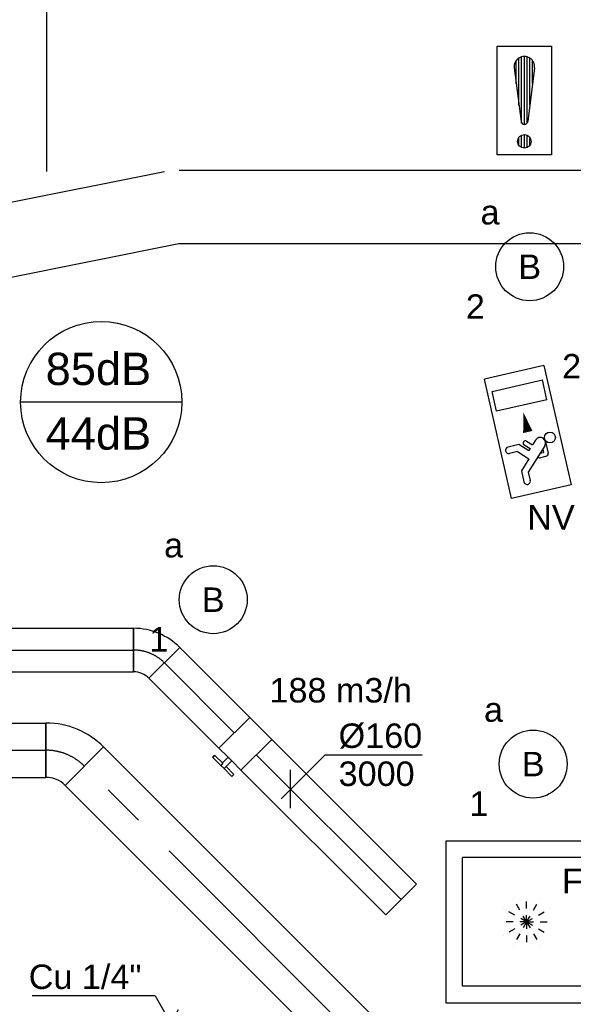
# Model space of a CAD drawing. Extents: x -329828 to 339781, y -55429 to 69176.
# Tile 117 of 140: x 38483 to 40520, y 17353 to 20976. Entities that reach past the tile are written whole.
import ezdxf
from ezdxf.enums import TextEntityAlignment as Align

# ---------------------------------------------------------------- set-up
doc = ezdxf.new("R2010")
doc.units = 0
doc.header["$LTSCALE"] = 50
doc.linetypes.add('CENTER2', pattern=[28.575000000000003, 19.05, -3.175, 3.175, -3.175])
doc.linetypes.add('STREEPJES', pattern=[0.1, 0.05, -0.05])
doc.layers.get('0').update_dxf_attribs({"linetype": 'CONTINUOUS'})
for name, color, linetype in [('brandmelddecibels', 3, 'CONTINUOUS'), ('EL6131--', 2, 'CONTINUOUS'), ('EL6311--', 3, 'CONTINUOUS'), ('EL6350--', 3, 'CONTINUOUS'), ('EL6511--', 3, 'CONTINUOUS'), ('EM6131--', 1, 'CONTINUOUS'), ('WL570---_RETOUR', 112, 'CONTINUOUS'), ('WL570---_RETOUR_HL', 8, 'CONTINUOUS'), ('WL570---_RETOUR_RST', 2, 'CONTINUOUS'), ('WL570---_RETOUR_RST_HL', 1, 'CONTINUOUS'), ('WL570---_TOEVOER', 3, 'CONTINUOUS'), ('WL570---_TOEVOER_HL', 8, 'CONTINUOUS'), ('WM5448--', 1, 'CONTINUOUS'), ('WM570---_RETOUR', 1, 'CONTINUOUS'), ('WM570---_RETOUR_PR', 1, 'CONTINUOUS'), ('WM570---_RETOUR_RST_PR', 1, 'CONTINUOUS'), ('WM570---_TOEVOER', 1, 'CONTINUOUS'), ('WM570---_TOEVOER_PR', 1, 'CONTINUOUS')]:
    doc.layers.add(name, color=color, linetype=linetype)
doc.styles.add('BURO-018', font='ARIAL.TTF', dxfattribs={"height": 90})

# ---------------------------------------------------------------- blocks, each defined once
blk = doc.blocks.new('1115B3A')
at = {"color": 0, "linetype": 'Continuous'}
blk.add_circle((0, 0), 2.5, dxfattribs=at)
at = {"color": 0, "linetype": 'Continuous', "style": 'BURO-018'}
for tag, p in [('E_GKAST', (0, 8)), ('E_GROEP', (0, 5)), ('E_SGROEP', (4.5, 5)), ('E_ARMCODE', (0, 0)), ('E_SLET', (4.5, -1))]:
    blk.add_attdef(tag, text='', height=1.8, dxfattribs=at).set_placement(p, align=Align.MIDDLE)
blk = doc.blocks.new('*U26')
at = {"color": 0, "ltscale": 10}
for p, q in [((0, 135, -2730), (2482.926218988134, 135, -2730)), ((0, -135, -2730), (2482.926218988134, -135, -2730))]:
    blk.add_line(p, q, dxfattribs=at)
at = {"layer": 'EM6131--', "color": 1, "linetype": 'Continuous', "style": 'BURO-018'}
blk.add_attdef('POSNR', text='', height=90, dxfattribs=at).set_placement((0, 0), align=Align.MIDDLE)
blk = doc.blocks.new('*X38')
at = {"color": 0}
for p, q in [((159.8, 197.3500000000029), (159.8, 202.2228416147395)), ((160, 197.25), (160, 202.25)), ((160.2, 197.3500000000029), (160.2, 202.2228416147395)), ((159.4, 200.2623523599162), (159.4, 201.9499999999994)), ((159.6, 198.6749015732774), (159.6, 202.1344288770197)), ((160.4, 198.6749015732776), (160.4, 202.1344288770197)), ((160.6, 200.2623523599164), (160.6, 201.9499999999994)), ((159.8, 195.5417424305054), (159.8, 196.4582575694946)), ((160, 195.5), (160, 196.5)), ((160.2, 195.5417424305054), (160.2, 196.4582575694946)), ((159.6, 195.7000000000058), (159.6, 196.2999999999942)), ((160.4, 195.7000000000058), (160.4, 196.2999999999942))]:
    blk.add_line(p, q, dxfattribs=at)
blk = doc.blocks.new('1116A7')
at = {"color": 0, "linetype": 'Continuous'}
for p, q in [((-2, -4), (-2, 4)), ((-2, 4), (2, 4)), ((2, 4), (2, -4)), ((-0.7441175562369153, 2.40625), (-0.2480391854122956, -1.53125)), ((0.7441175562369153, 2.40625), (0.2480391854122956, -1.53125)), ((2, -4), (-2, -4))]:
    blk.add_line(p, q, dxfattribs=at)
blk.add_circle((0, -3), 0.5, dxfattribs=at)
for centre, radius, start, end in [((0, 2.5), 0.75, 352.8192442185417, 187.1807557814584), ((0, -1.5), 0.25, 187.1807557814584, 352.8192442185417)]:
    blk.add_arc(centre, radius, start, end, dxfattribs=at)
blk.add_blockref('*X38', (-160, -199), dxfattribs=at)
at = {"color": 0, "linetype": 'Continuous', "style": 'BURO-018'}
blk.add_attdef('E_TEXT1', text='', height=1.8, dxfattribs=at).set_placement((0, 6.5), align=Align.MIDDLE)
at = {"color": 0, "linetype": 'Continuous', "style": 'BURO-018', "flags": 1}
blk.add_attdef('E_MATCODE', (0, 0), '', height=1.799999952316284, dxfattribs=at)
blk = doc.blocks.new('1115C2G')
at = {"color": 0, "linetype": 'Continuous'}
for p, q in [((-4.5, 5.5), (4.5, 5.5)), ((-4.5, 1), (-4.5, 5.5)), ((2, 5.150000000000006), (3.5, 5.150000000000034)), ((2, 1.349999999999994), (2, 5.150000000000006)), ((3.5, 5.150000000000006), (3.5, 1.349999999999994)), ((4.5, 1), (4.5, 5.5)), ((-2.681177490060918, 4.349999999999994), (-3.52000000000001, 4.349999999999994)), ((-1.939999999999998, 3.608822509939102), (-2.681177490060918, 4.349999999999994)), ((-1.239999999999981, 4.30882250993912), (-1.240000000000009, 4.909999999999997)), ((-0.7599999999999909, 4.110000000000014), (-0.7599999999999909, 4.909999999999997)), ((-2.879999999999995, 3.870000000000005), (-3.52000000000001, 3.870000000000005)), ((-1.270913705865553, 2.260913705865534), (-2.879999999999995, 3.870000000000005)), ((-1.239999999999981, 4.30882250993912), (-1.939999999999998, 3.608822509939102)), ((-1.374314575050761, 3.495685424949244), (-0.7599999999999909, 4.110000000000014)), ((-0.8723044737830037, 3.714852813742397), (-1.232893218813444, 3.354264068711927)), ((-1.939999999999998, 2.930000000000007), (-2.04000000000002, 2.830000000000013)), ((-1.232893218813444, 3.354264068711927), (-1.374314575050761, 3.495685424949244)), ((-0.6460303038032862, 3.488578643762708), (-1.006619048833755, 3.127989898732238)), ((-0.7052282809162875, 2.82659913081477), (-1.006619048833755, 3.127989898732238)), ((-2.04000000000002, 2.830000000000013), (-2.04000000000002, 2.343756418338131)), ((-1.713725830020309, 2.703725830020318), (-1.719999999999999, 2.697451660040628)), ((-1.719999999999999, 2.697451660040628), (-1.719999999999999, 2.463756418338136)), ((-1.473756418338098, 2.463756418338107), (-1.719999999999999, 2.463756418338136)), ((-0.9880709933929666, 2.143756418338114), (-1.840000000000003, 2.143756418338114)), ((4.5, 1), (-4.5, 1)), ((2, 1.349999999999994), (3.5, 1.349999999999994))]:
    blk.add_line(p, q, dxfattribs=at)
blk.add_lwpolyline([(1.500000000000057, 3.25, 0, 0.7, 0), (0, 3.25, 0.7, 0.7, 0)], format="xyseb", dxfattribs=at)
blk.add_circle((-0.7599999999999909, 1.75), 0.4, dxfattribs=at)
for centre, radius, start, end in [((-1, 4.909999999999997), 0.2399999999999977, 0, 180), ((-3.52000000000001, 4.110000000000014), 0.2399999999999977, 90, 270), ((-0.7591673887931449, 3.601715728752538), 0.1599999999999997, 315.0000000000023, 134.9999999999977), ((-1.840000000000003, 2.343756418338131), 0.2, 180, 270), ((-0.9880709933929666, 2.543756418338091), 0.3999999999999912, 225.0000000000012, 45)]:
    blk.add_arc(centre, radius, start, end, dxfattribs=at)
at = {"color": 0, "linetype": 'Continuous', "style": 'BURO-018'}
for tag, p in [('E_GKAST', (0, 15.16666666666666)), ('E_GROEP', (0, 12.16666666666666)), ('E_SGROEP', (4.5, 12.16666666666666)), ('E_ARMCODE', (0, 8))]:
    blk.add_attdef(tag, text='', height=1.8, dxfattribs=at).set_placement(p, align=Align.MIDDLE)
blk = doc.blocks.new('*U288')
at = {"color": 0, "ltscale": 10}
for p, q in [((3.637978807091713e-12, 80, -3000), (753.4583046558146, 80.0000000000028, -3000)), ((753.4583046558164, 80, -3000), (753.4583046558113, -80.00000000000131, -3000)), ((-1.818989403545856e-12, -80.00000000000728, -3000), (753.4583046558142, -80.0000000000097, -3000))]:
    blk.add_line(p, q, dxfattribs=at)
at = {"layer": 'WL570---_RETOUR_HL', "linetype": 'CENTER2'}
blk.add_line((0, 0, -3000), (753.4583046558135, 1.67301351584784e-13, -3000), dxfattribs=at)
at = {"layer": 'WM570---_RETOUR_PR', "color": 1, "style": 'BURO-018'}
blk.add_attdef('POSNR', text='', height=90, dxfattribs=at).set_placement((0, 0), align=Align.MIDDLE)
blk = doc.blocks.new('*U289')
at = {"layer": 'WM570---_RETOUR', "color": 0, "ltscale": 10}
for p, q in [((-35.35533905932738, -35.35533905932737), (126.4836771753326, 126.4836771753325)), ((126.4836771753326, 126.4836771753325), (484.055300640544, 126.4836771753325)), ((-1.110223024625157e-14, -70.71067811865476), (1.110223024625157e-14, 70.71067811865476))]:
    blk.add_line(p, q, dxfattribs=at)
at = {"layer": 'WM570---_RETOUR', "color": 0, "style": 'BURO-018'}
for s, p in [('%%c160', (176.4836771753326, 151.4836771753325)), ('3000', (176.4836771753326, 11.48367717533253))]:
    blk.add_text(s, height=90, dxfattribs=at).set_placement(p)
blk = doc.blocks.new('*U290')
at = {"color": 2, "ltscale": 10}
for p, q in [((-57.24999999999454, 80, -3000.000000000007), (57.25000000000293, 80.00000000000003, -3000.000000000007)), ((-57.25, -80, -3000.000000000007), (-57.24999999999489, 80.00000000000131, -3000.000000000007)), ((57.25000000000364, 80, -3000.000000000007), (57.24999999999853, -80.00000000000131, -3000.000000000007)), ((-57.25, -80, -3000.000000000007), (-9.541666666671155, -79.99999999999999, -3000.000000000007)), ((-9.541666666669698, -80.00000000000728, -3000.000000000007), (-9.541666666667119, -109.3333333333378, -3000.000000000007)), ((9.541666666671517, -80.00000000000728, -3000.000000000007), (9.541666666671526, -120.0000000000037, -3000.000000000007)), ((9.541666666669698, -80.00000000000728, -3000.000000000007), (57.24999999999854, -80.00000000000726, -3000.000000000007)), ((-50.2466210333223, -109.3333333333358, -3000.000000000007), (-50.24662103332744, -120.0000000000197, -3000.000000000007)), ((-48.91328769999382, -109.3333333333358, -3000.000000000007), (-50.24662103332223, -109.3333333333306, -3000.000000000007)), ((-50.24662103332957, -120.0000000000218, -3000.000000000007), (-48.91328769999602, -120.0000000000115, -3000.000000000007)), ((-7.515583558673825, -109.3333333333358, -3000.000000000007), (-48.91328769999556, -109.3333333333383, -3000.000000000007)), ((-48.913287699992, -120.0000000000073, -3000.000000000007), (-48.913287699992, -109.3333333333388, -3000.000000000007)), ((-7.515583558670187, -120.0000000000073, -3000.000000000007), (-48.91328769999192, -120.0000000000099, -3000.000000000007)), ((-7.515583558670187, -109.3333333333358, -3000.000000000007), (-7.515583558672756, -120.0000000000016, -3000.000000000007)), ((9.54166666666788, -120, -3000.000000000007), (-7.515583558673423, -120.0000000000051, -3000.000000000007)), ((50.24662103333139, -109.3333333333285, -3000.000000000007), (9.541666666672, -109.3333333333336, -3000.000000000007)), ((50.24662103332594, -120.0000000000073, -3000.000000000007), (9.541666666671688, -120.0000000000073, -3000.000000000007)), ((50.24662103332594, -120.0000000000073, -3000.000000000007), (50.24662103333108, -109.3333333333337, -3000.000000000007))]:
    blk.add_line(p, q, dxfattribs=at)
blk.add_spline([(-9.49271146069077, -79.99417583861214, -3000.000000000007), (-9.34634818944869, -79.97693931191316, -3000.000000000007), (-9.104078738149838, -79.9489890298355, -3000.000000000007), (-8.768389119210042, -79.91145878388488, -3000.000000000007), (-8.342723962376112, -79.86587281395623, -3000.000000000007), (-7.831451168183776, -79.81408537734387, -3000.000000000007), (-7.23981708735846, -79.75820677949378, -3000.000000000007), (-6.573892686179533, -79.7005185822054, -3000.000000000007), (-5.840511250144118, -79.64338119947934, -3000.000000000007), (-5.047198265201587, -79.5891374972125, -3000.000000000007), (-4.20209419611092, -79.5400162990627, -3000.000000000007), (-3.313870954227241, -79.4980398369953, -3000.000000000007), (-2.391642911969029, -79.46493914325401, -3000.000000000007), (-1.444873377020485, -79.44208114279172, -3000.000000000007), (-0.4832774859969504, -79.43041076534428, -3000.000000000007), (0.4832774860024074, -79.43041076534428, -3000.000000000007), (1.444873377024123, -79.44208114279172, -3000.000000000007), (2.39164291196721, -79.46493914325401, -3000.000000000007), (3.313870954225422, -79.49803983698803, -3000.000000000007), (4.202094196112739, -79.5400162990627, -3000.000000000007), (5.047198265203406, -79.58913749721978, -3000.000000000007), (5.84051125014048, -79.64338119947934, -3000.000000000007), (6.573892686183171, -79.7005185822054, -3000.000000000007), (7.239817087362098, -79.75820677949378, -3000.000000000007), (7.831451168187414, -79.81408537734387, -3000.000000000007), (8.34272396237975, -79.86587281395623, -3000.000000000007), (8.768389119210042, -79.91145878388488, -3000.000000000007), (9.104078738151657, -79.9489890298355, -3000.000000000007), (9.34634818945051, -79.97693931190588, -3000.000000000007), (9.492711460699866, -79.99417583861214, -3000.000000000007), (9.541666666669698, -80.00000000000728, -3000.000000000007)], degree=3, dxfattribs=at)
at = {"layer": 'WL570---_RETOUR', "color": 1, "style": 'BURO-018'}
blk.add_attdef('I', text='', height=90, dxfattribs=at).set_placement((0, 0), align=Align.MIDDLE)
at = {"layer": 'WM570---_RETOUR_PR', "color": 1, "style": 'BURO-018'}
blk.add_attdef('POSNR', text='', height=90, dxfattribs=at).set_placement((0, 0), align=Align.MIDDLE)
blk = doc.blocks.new('*U291')
at = {"color": 0, "ltscale": 10}
for p, q in [((5.456968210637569e-12, 80, -3000), (363.9541217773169, 79.99999999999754, -3000)), ((0, -80, -3000), (5.107025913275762e-12, 80.00000000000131, -3000)), ((0, -80, -3000), (363.9541217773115, -80.00000000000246, -3000))]:
    blk.add_line(p, q, dxfattribs=at)
at = {"layer": 'WL570---_RETOUR_HL', "linetype": 'CENTER2'}
blk.add_line((0, 0, -3000), (363.9541217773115, -2.464828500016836e-12, -3000), dxfattribs=at)
at = {"layer": 'WM570---_RETOUR_PR', "color": 1, "style": 'BURO-018'}
blk.add_attdef('POSNR', text='', height=90, dxfattribs=at).set_placement((0, 0), align=Align.MIDDLE)
blk = doc.blocks.new('*U334')
at = {"color": 0, "ltscale": 10}
for p, q in [((-66.29999999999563, -80, -3000), (-66.29999999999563, 80, -3000)), ((103.4497220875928, 9.6873629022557, -3000), (-9.687362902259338, -103.4497220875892, -3000))]:
    blk.add_line(p, q, dxfattribs=at)
for centre, radius, start, end in [((-66.30000000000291, -160.0623591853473, -3000), 240.0623591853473, 45.00000000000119, 89.99999999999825), ((-66.29999999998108, -160.0623591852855, -3000), 80.06235918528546, 44.99999999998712, 90.00000000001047)]:
    blk.add_arc(centre, radius, start, end, dxfattribs=at)
at = {"layer": 'WL570---_RETOUR_HL', "linetype": 'CENTER2'}
blk.add_arc((-66.29999999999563, -160.0623591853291, -3000), 160.0623591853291, 45, 90, dxfattribs=at)
at = {"layer": 'WM570---_RETOUR_PR', "color": 1, "style": 'BURO-018'}
blk.add_attdef('POSNR', text='', height=90, dxfattribs=at).set_placement((0, 0), align=Align.MIDDLE)
blk = doc.blocks.new('*U335')
at = {"color": 0, "ltscale": 10}
for p, q in [((0, 80, -2999.999999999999), (2254.606491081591, 80, -2999.999999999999)), ((0, -80, -2999.999999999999), (0, 80, -2999.999999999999)), ((2254.606491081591, 80, -2999.999999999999), (2254.606491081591, -80, -2999.999999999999)), ((0, -80, -2999.999999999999), (2254.606491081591, -80, -2999.999999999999))]:
    blk.add_line(p, q, dxfattribs=at)
at = {"layer": 'WL570---_RETOUR_HL', "linetype": 'CENTER2'}
blk.add_line((0, 0, -2999.999999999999), (2254.606491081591, 0, -2999.999999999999), dxfattribs=at)
at = {"layer": 'WM570---_RETOUR_PR', "color": 1, "style": 'BURO-018'}
blk.add_attdef('POSNR', text='', height=90, dxfattribs=at).set_placement((0, 0), align=Align.MIDDLE)
blk = doc.blocks.new('*U366')
at = {"color": 0, "ltscale": 10}
for p, q in [((0, 100, -2940), (1708.217602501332, 100, -2940)), ((0, -100, -2940), (0, 100, -2940)), ((1708.217602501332, 100, -2940), (1708.217602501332, -100, -2940)), ((0, -100, -2940), (1708.217602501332, -100, -2940))]:
    blk.add_line(p, q, dxfattribs=at)
at = {"layer": 'WL570---_TOEVOER_HL', "linetype": 'CENTER2'}
blk.add_line((0, 0, -2940), (1708.217602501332, 0, -2940), dxfattribs=at)
at = {"layer": 'WM570---_TOEVOER_PR', "color": 1, "style": 'BURO-018'}
blk.add_attdef('POSNR', text='', height=90, dxfattribs=at).set_placement((0, 0), align=Align.MIDDLE)
blk = doc.blocks.new('*U367')
at = {"color": 0, "ltscale": 10}
for p, q in [((-82.80000000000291, -100, -2940), (-82.80000000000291, 100, -2940)), ((129.2591196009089, 12.16223663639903, -2940), (-12.16223663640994, -129.259119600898, -2940))]:
    blk.add_line(p, q, dxfattribs=at)
for centre, radius, start, end in [((-82.80000000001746, -199.8968829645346, -2940), 299.8968829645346, 45.00000000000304, 89.99999999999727), ((-82.79999999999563, -199.8968829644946, -2940), 99.89688296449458, 44.99999999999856, 90.00000000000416)]:
    blk.add_arc(centre, radius, start, end, dxfattribs=at)
at = {"layer": 'WL570---_TOEVOER_HL', "linetype": 'CENTER2'}
blk.add_arc((-82.80000000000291, -199.8968829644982, -2940), 199.8968829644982, 45, 90, dxfattribs=at)
at = {"layer": 'WM570---_TOEVOER_PR', "color": 1, "style": 'BURO-018'}
blk.add_attdef('POSNR', text='', height=90, dxfattribs=at).set_placement((0, 0), align=Align.MIDDLE)
blk = doc.blocks.new('*U368')
at = {"color": 0, "ltscale": 10}
for p, q in [((0, 100, -2940), (1392.953520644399, 99.99999999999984, -2940)), ((5.456968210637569e-12, -99.99999999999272, -2940), (3.388400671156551e-13, 100.000000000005, -2940)), ((1392.953520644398, 100, -2940), (1392.953520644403, -99.99999999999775, -2940)), ((5.456968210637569e-12, -99.99999999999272, -2940), (1392.953520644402, -99.99999999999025, -2940))]:
    blk.add_line(p, q, dxfattribs=at)
at = {"layer": 'WL570---_TOEVOER_HL', "linetype": 'CENTER2'}
blk.add_line((0, 7.275957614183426e-12, -2940), (1392.953520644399, 7.121308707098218e-12, -2940), dxfattribs=at)
at = {"layer": 'WM570---_TOEVOER_PR', "color": 1, "style": 'BURO-018'}
blk.add_attdef('POSNR', text='', height=90, dxfattribs=at).set_placement((0, 0), align=Align.MIDDLE)
blk = doc.blocks.new('*U455')
at = {"color": 0, "ltscale": 10}
for p, q in [((297.5, 297.5, -2757.5), (-297.5, 297.5, -2757.5)), ((-297.5, 297.5, -2757.5), (-297.5, -297.5, -2757.5)), ((297.5, -297.5, -2757.5), (297.5, 297.5, -2757.5)), ((236.5, 236.5, -2757.5), (-236.5, 236.5, -2757.5)), ((-236.5, -236.5, -2757.5), (-236.5, 236.5, -2757.5)), ((236.5, -236.5, -2757.5), (236.5, 236.5, -2757.5)), ((236.5, -236.5, -2757.5), (-236.5, -236.5, -2757.5)), ((-297.5, -297.5, -2757.5), (297.5, -297.5, -2757.5))]:
    blk.add_line(p, q, dxfattribs=at)
at = {"color": 8, "linetype": 'STREEPJES', "ltscale": 10}
for q in [(-50, 86.60254037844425, -2757.5), (0, 100, -2757.5), (50, 86.60254037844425, -2757.5), (-86.60254037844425, 50, -2757.5), (86.60254037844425, 50, -2757.5), (-100, 0, -2757.5), (-86.60254037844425, -50, -2757.5), (-50, -86.60254037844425, -2757.5), (0, -100, -2757.5), (50, -86.60254037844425, -2757.5), (86.60254037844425, -50, -2757.5), (100, 0, -2757.5)]:
    blk.add_line((0, 0, -2757.5), q, dxfattribs=at)
at = {"layer": 'WL570---_RETOUR_RST_HL', "linetype": 'CENTER2'}
blk.add_circle((0, 0, -2757.5), 0.075, dxfattribs=at)
at = {"layer": 'WL570---_RETOUR_RST', "color": 1, "style": 'BURO-018'}
for tag in ['MC', 'Q']:
    blk.add_attdef(tag, text='', height=90, dxfattribs=at).set_placement((0, 0), align=Align.MIDDLE)
at = {"layer": 'WM570---_RETOUR_RST_PR', "color": 1, "style": 'BURO-018'}
blk.add_attdef('POSNR', text='', height=90, dxfattribs=at).set_placement((0, 0), align=Align.MIDDLE)
blk = doc.blocks.new('*U526', base_point=(38688.08714651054, 17281.12480430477, 2900))
at = {"color": 0, "linetype": 'Continuous'}
for p, q in [((38630.35211959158, 17381.12480430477, 2900), (38177.43943200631, 17381.12480430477, 2900)), ((38630.35211959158, 17381.12480430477, 2900), (38716.95465997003, 17231.12480430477, 2900)), ((38659.21963305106, 17231.12480430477, 2900), (38716.95465997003, 17331.12480430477, 2900))]:
    blk.add_line(p, q, dxfattribs=at)
at = {"color": 0, "linetype": 'Continuous', "style": 'BURO-018'}
blk.add_text('Cu 1/4"', height=90, dxfattribs=at).set_placement((38580.35211959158, 17406.12480430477, 2900), align=Align.RIGHT)
blk = doc.blocks.new('*U570')
at = {"color": 0, "ltscale": 10}
blk.add_line((0, -60, -2730), (4789.911161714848, -60.00000000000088, -2730), dxfattribs=at)
at = {"layer": 'EM6131--', "color": 1, "style": 'BURO-018'}
blk.add_attdef('POSNR', text='', height=90, dxfattribs=at).set_placement((0, 0), align=Align.MIDDLE)
blk = doc.blocks.new('*U613')
at = {"color": 0, "ltscale": 10}
for p, q in [((-1.455191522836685e-11, 135, -2730), (648.6823476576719, 135.0000000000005, -2730)), ((-7.275957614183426e-12, -135, -2730), (648.68234765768, -134.9999999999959, -2730))]:
    blk.add_line(p, q, dxfattribs=at)
at = {"layer": 'EM6131--', "color": 1, "style": 'BURO-018'}
blk.add_attdef('POSNR', text='', height=90, dxfattribs=at).set_placement((0, 0), align=Align.MIDDLE)

msp = doc.modelspace()

# ---------------------------------------------------------------- linework, layer by layer
at = {"layer": 'brandmelddecibels'}
msp.add_line((39080.13721536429, 19568.98429719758), (38486.73214058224, 19568.98429719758), dxfattribs=at)
msp.add_circle((38783.43467797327, 19568.98429719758), 296.7025373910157, dxfattribs=at)

# ---------------------------------------------------------------- block references
at = {"layer": 'EL6131--'}
for name, p, rotation in [('*U570', (38523.46115231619, 20417.63249693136, 2730), 90), ('*U613', (38406.55172118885, 20157.85328088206, 2730), 11.31774652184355)]:
    msp.add_blockref(name, p, dxfattribs=dict(at, rotation=rotation))
at = {"layer": 'EL6131--', "linetype": 'Continuous'}
msp.add_blockref('*U26', (39069.54289587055, 20287.78164231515, 2730), dxfattribs=at)
at = {"layer": 'EL6311--'}
ref = msp.add_blockref('1115B3A', (40359.78852218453, 20067.03115234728), dxfattribs=dict(at, xscale=50.00000000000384, yscale=50, zscale=50, rotation=171.1197738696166))
ref.add_attrib('E_ARMCODE', 'B', dxfattribs={"layer": '0', "color": 1, "linetype": 'Continuous', "height": 90, "style": 'BURO-018'}).set_placement((40359.78852218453, 20067.03115234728), align=Align.MIDDLE)
ref.add_attrib('E_SLET', 'a', dxfattribs={"layer": '0', "color": 1, "linetype": 'Continuous', "height": 90, "style": 'BURO-018'}).set_placement((40213.90085942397, 20266.94810974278), align=Align.MIDDLE)
ref.add_attrib('E_GROEP', '2', dxfattribs={"layer": '0', "color": 1, "linetype": 'Continuous', "height": 90, "style": 'BURO-018'}).set_placement((40159.87156478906, 19921.14348958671), align=Align.MIDDLE)
ref = msp.add_blockref('1115B3A', (39195.39459006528, 18841.76777837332), dxfattribs=dict(at, xscale=50.00000000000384, yscale=50, zscale=50, rotation=171.1197738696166))
ref.add_attrib('E_ARMCODE', 'B', dxfattribs={"layer": '0', "color": 1, "linetype": 'Continuous', "height": 90, "style": 'BURO-018'}).set_placement((39195.39459006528, 18841.76777837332), align=Align.MIDDLE)
ref.add_attrib('E_SLET', 'a', dxfattribs={"layer": '0', "color": 1, "linetype": 'Continuous', "height": 90, "style": 'BURO-018'}).set_placement((39049.50692730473, 19041.68473576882), align=Align.MIDDLE)
ref.add_attrib('E_GROEP', '1', dxfattribs={"layer": '0', "color": 1, "linetype": 'Continuous', "height": 90, "style": 'BURO-018'}).set_placement((38995.47763266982, 18695.88011561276), align=Align.MIDDLE)
ref = msp.add_blockref('1115B3A', (40372.53327835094, 18236.90962597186), dxfattribs=dict(at, xscale=50.00000000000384, yscale=50, zscale=50, rotation=171.1197738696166))
ref.add_attrib('E_ARMCODE', 'B', dxfattribs={"layer": '0', "color": 1, "linetype": 'Continuous', "height": 90, "style": 'BURO-018'}).set_placement((40372.53327835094, 18236.90962597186), align=Align.MIDDLE)
ref.add_attrib('E_SLET', 'a', dxfattribs={"layer": '0', "color": 1, "linetype": 'Continuous', "height": 90, "style": 'BURO-018'}).set_placement((40226.64561559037, 18436.82658336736), align=Align.MIDDLE)
ref.add_attrib('E_GROEP', '1', dxfattribs={"layer": '0', "color": 1, "linetype": 'Continuous', "height": 90, "style": 'BURO-018'}).set_placement((40172.61632095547, 18091.0219632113), align=Align.MIDDLE)
at = {"layer": 'EL6350--'}
ref = msp.add_blockref('1115C2G', (40511.29881230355, 19495.22535397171), dxfattribs=dict(at, xscale=49.9999999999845, yscale=50, zscale=50, rotation=102.8935022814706))
ref.add_attrib('E_ARMCODE', 'NV', dxfattribs={"layer": '0', "color": 1, "linetype": 'Continuous', "height": 90, "style": 'BURO-018'}).set_placement((40438.25239625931, 19144.81243683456), align=Align.MIDDLE)
ref.add_attrib('E_GROEP', '2', dxfattribs={"layer": '0', "color": 1, "linetype": 'Continuous', "height": 90, "style": 'BURO-018'}).set_placement((40514.13917795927, 19701.62040783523), align=Align.MIDDLE)
at = {"layer": 'EL6511--', "xscale": 50, "yscale": 50, "zscale": 50}
msp.add_blockref('1116A7', (40340.33422664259, 20678.39827340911), dxfattribs=at)
at = {"layer": 'WL570---_RETOUR'}
for name, p in [('*U335', (36647.7987375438, 18656.42844305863, 2999.999999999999)), ('*U334', (38968.70522862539, 18656.42844305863, 3000))]:
    msp.add_blockref(name, p, dxfattribs=at)
at = {"layer": 'WL570---_RETOUR', "rotation": 314.9999999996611}
for name, p in [('*U291', (39015.58640821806, 18609.54726346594, 3000)), ('*U290', (39313.42269899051, 18311.71097269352, 3000.000000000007)), ('*U288', (39353.90456221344, 18271.22910947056, 3000))]:
    msp.add_blockref(name, p, dxfattribs=at)
at = {"layer": 'WL570---_RETOUR_RST'}
ref = msp.add_blockref('*U455', (40348.66040637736, 17655.99448624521, 2757.5), dxfattribs=at)
ref.add_attrib('Q', '435', dxfattribs={"color": 1, "height": 90, "style": 'BURO-018'}).set_placement((40824.0384520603, 17543.52697643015), align=Align.MIDDLE)
ref.add_attrib('MC', 'F', dxfattribs={"color": 1, "height": 90, "style": 'BURO-018'}).set_placement((40516.81533792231, 17806.78705347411), align=Align.MIDDLE)
at = {"layer": 'WL570---_TOEVOER'}
for name, p in [('*U366', (36871.81118809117, 18287.76087919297, 2940)), ('*U367', (38662.82879059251, 18287.76087919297, 2940))]:
    msp.add_blockref(name, p, dxfattribs=at)
at = {"layer": 'WL570---_TOEVOER', "rotation": 134.9999999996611}
msp.add_blockref('*U368', (39706.34411240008, 17244.24555738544, 2940), dxfattribs=at)
at = {"layer": 'WM5448--'}
msp.add_blockref('*U526', (39039.29866562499, 17284.17685149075, 2900), dxfattribs=at)
at = {"layer": 'WM570---_RETOUR'}
msp.add_blockref('*U289', (39480.24326109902, 18144.89041058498, 3000), dxfattribs=at)

# ---------------------------------------------------------------- texts
at = {"layer": 'brandmelddecibels', "color": 2, "style": 'BURO-018'}
for s, p in [('85dB', (38773.02836011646, 19631.68434739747)), ('44dB', (38773.02836011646, 19394.0542602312))]:
    msp.add_text(s, height=119.07, dxfattribs=at).set_placement(p, align=Align.CENTER)
at = {"layer": 'WM570---_TOEVOER', "style": 'BURO-018'}
msp.add_text('188 m3/h', height=90, dxfattribs=at).set_placement((39402.30439683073, 18463.4880886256))

doc.saveas('drawing.dxf')
